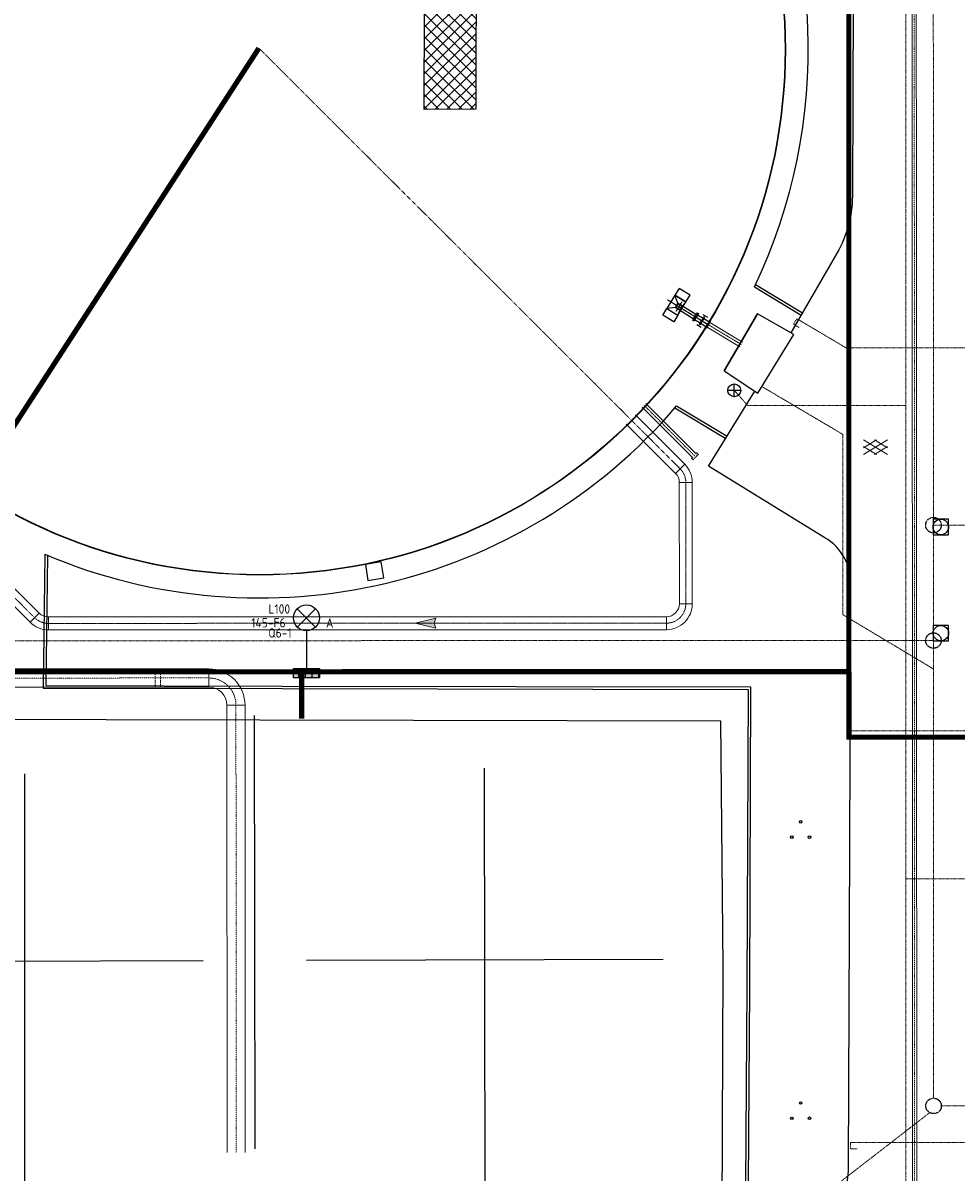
# Model space of a CAD drawing. Header units: metres. Extents: x -270273 to 328371, y -146885 to 591473.
# Tile 74 of 256: x -62245 to -26161, y -8417 to 36043. Entities that reach past the tile are written whole.
import ezdxf
from ezdxf.enums import TextEntityAlignment as Align
from ezdxf.lldxf.tags import DXFTag

# ---------------------------------------------------------------- set-up
doc = ezdxf.new("R2010")
doc.units = ezdxf.units.M
doc.header["$PDMODE"] = 1
for name, pattern in [('DASHED', [19.05, 12.7, -6.35]), ('RI-AWZI_PROCESLEIDING', [18.45, 6, -1.8, 1.75, -1.8, 1.75, -1.8, 1.75, -1.8]), ('RI-AWZI_SLIBLEIDING', [11, 5, -3, 0, -3]), ('RI-AWZI_TERREINRIOLERING', [19.8, 6, -1.8, 2.4, -1.8, 1.8, -1.8, 2.4, -1.8]), ('Tauw_L_Center3', [4.338, 2.66, -0.556, 0.556, -0.566])]:
    doc.linetypes.add(name, pattern=pattern)
doc.layers.get('0').update_dxf_attribs({"color": 151})
for name, color, linetype, lineweight in [('B-CO-BC-BETONVORM-G', 50, 'Continuous', 18), ('B-XX-RI-AWZI_PROCESLEIDING-G', 30, 'RI-AWZI_PROCESLEIDING', 18), ('B-XX-RI-AWZI_SLIBLEIDING-G', 40, 'RI-AWZI_SLIBLEIDING', 18), ('B-XX-RI-AWZI_TERREINRIOLERING-G', 211, 'RI-AWZI_TERREINRIOLERING', 18), ('B-XX-VH-VERHARDING-V', 253, 'Continuous', 18)]:
    doc.layers.add(name, color=color, linetype=linetype, lineweight=lineweight)
for name, color, linetype in [('B-ME-IE-VERLICHTING-G', 253, 'Continuous'), ('B-ME-RI-PUT-G', 253, 'Continuous'), ('B-ME-WA-HYDRANT-G', 253, 'Continuous'), ('B-XX-GR-BOOM-PAAL-G', 27, 'Continuous'), ('B-XX-GR-KRUIDEN-G', 98, 'Continuous'), ('B-XX-OG-BEBOUWING-G', 1, 'Continuous'), ('B-XX-VH-KANTVERHARDING-G', 253, 'Continuous'), ('Iv-status-nieuw', 170, 'Continuous'), ('ME_N_D_EB00----drijflaagafvoergoot~-_-----', 135, 'Continuous'), ('ME_N_D_EB00----sparing~-_-----', 135, 'Continuous'), ('ME_N_N_-B00----drijflaagafvoergoot~C_-----', 135, 'Tauw_L_Center3')]:
    doc.layers.add(name, color=color, linetype=linetype)
doc.layers.add('B-XX-KL-ELEKTRA-G_HDSR', color=190, linetype='HDSR_Elektra', transparency=0.5)
doc.styles.add('BURO-018', font='Isocp.shx', dxfattribs={"height": 360})
doc.styles.get("Standard").update_dxf_attribs({"font": 'iv-font.shx'})
tags = doc.linetypes.add('HDSR_Elektra', pattern='A,25,-2,["E",Standard,S=1.5,R=0,X=0,Y=-0.75],-4', length=31).pattern_tags.tags
tags[6] = DXFTag(74, 10)

# ---------------------------------------------------------------- blocks, each defined once
blk = doc.blocks.new('ASFALT')
at = {"layer": 'B-XX-VH-VERHARDING-V', "color": 251}
for p, q in [((0.042, 0.28), (-0.467, -0.025)), ((-0.467, 0.025), (0.042, -0.28)), ((0.467, -0.025), (-0.042, 0.28)), ((-0.042, -0.28), (0.467, 0.025))]:
    blk.add_line(p, q, dxfattribs=at)
for points in [[(0.467, -0.28), (-0.467, 0.28)], [(-0.467, -0.28), (0.467, 0.28)]]:
    blk.add_lwpolyline(points, dxfattribs=at)
blk = doc.blocks.new('zuhydrt1')
for p, q in [((-0.5, 0), (0.5, 0)), ((0, -0.5), (0, 0.504))]:
    blk.add_line(p, q)
at = {"color": 15}
blk.add_line((0, -0.5), (0, -0.5), dxfattribs=at)
blk.add_line((0, -0.5), (0, -0.5), dxfattribs=at)
blk.add_circle((0, 0), 0.5)
blk = doc.blocks.new('E00525')
at = {"linetype": 'ByBlock'}
h = blk.add_hatch(dxfattribs=at)
h.set_pattern_fill('ANGLE', color=0, scale=0.184386, style=0)
h.set_pattern_definition([(360, (-37.6733, -34.0193), (6e-17, 1.287937), [0.93668, -0.351256]), (90, (-37.6733, -34.0193), (-1.287937, 1e-16), [0.93668, -0.351256])])
edge = h.paths.add_edge_path()
edge.add_line((-2.52, 2.86), (2.52, 2.86))
edge.add_line((2.52, 2.86), (2.52, 1))
edge.add_line((2.52, 1), (-2.52, 1))
edge.add_line((-2.52, 1), (-2.52, 2.86))
h = blk.add_hatch(color=0, dxfattribs=at)
edge = h.paths.add_edge_path()
edge.add_line((-2.52, 2.86), (2.52, 2.86))
edge.add_line((2.52, 2.86), (2.52, 1))
edge.add_line((2.52, 1), (-2.52, 1))
edge.add_line((-2.52, 1), (-2.52, 2.86))
at = {"color": 0, "linetype": 'ByBlock'}
for p, q in [((-1.77, 14.39), (1.77, 10.85)), ((1.77, 14.39), (-1.77, 10.85)), ((0, 10.1), (0, 2.86))]:
    blk.add_line(p, q, dxfattribs=at)
blk.add_lwpolyline([(-2.52, 2.86), (2.52, 2.86), (2.52, 1), (-2.52, 1)], close=True, dxfattribs=at)
blk.add_circle((0, 12.62), 2.5, dxfattribs=at)
at = {"color": 0, "linetype": 'ByBlock', "style": 'BURO-018'}
for tag, p in [('E_GKAST', (0, 20.62)), ('E_GROEP', (0, 17.62)), ('E_SGROEP', (4.5, 17.62)), ('E_ARMCODE', (0, 12.62)), ('E_SLET', (4.5, 11.62))]:
    blk.add_attdef(tag, text='', height=1.8, dxfattribs=at).set_placement(p, align=Align.MIDDLE)
blk = doc.blocks.new('FNZ200')
for p, q in [((-170, 20), (170, 20)), ((-170, 20), (-170, 3)), ((-170, 3), (170, 3)), ((-118.5, 0), (118.5, 0)), ((-111, 40), (-111, 20)), ((111, 40), (111, 20)), ((170, 20), (170, 3))]:
    blk.add_line(p, q)
blk.add_point((0, 0))
blk = doc.blocks.new('FNW200')
for p, q in [((-170, 25.5), (170, 25.5)), ((-170, 5.5), (-170, 25.5)), ((170, 5.5), (-170, 5.5)), ((-130, 0), (130, 0)), ((170, 25.5), (170, 5.5))]:
    blk.add_line(p, q)
blk.add_point((0, 0))
blk = doc.blocks.new('drijflaagafvoergoot top')
blk.add_line((-140, 0), (-140, 0))
at = {"layer": 'ME_N_D_EB00----drijflaagafvoergoot~-_-----'}
for p, q in [((-240, 100), (-500, 300)), ((0, 300), (-40, 100)), ((-40, 100), (575, 100)), ((575, 111), (575, -111)), ((641, 115), (899, 115)), ((899, -170), (899, 170)), ((899, 170), (919, 170)), ((919, 170), (919, -170)), ((919, 115), (1178, 115)), ((-240, -100), (-500, -300)), ((-40, -100), (575, -100)), ((-40, -100), (-2, -300)), ((899, -115), (641, -115)), ((919, -170), (899, -170)), ((1178, -115), (919, -115))]:
    blk.add_line(p, q, dxfattribs=at)
for points in [[(-500, 600), (-500, 300), (0, 300), (0, 600)], [(-500, 300), (-500, -300), (0, -300), (0, 300)], [(-240, 100), (-240, -100), (-40, -100), (-40, 100)], [(-500, -600), (-500, -300), (0, -300), (0, -600)]]:
    blk.add_lwpolyline(points, close=True, dxfattribs=at)
blk.add_circle((-140, 0), 100, dxfattribs=at)
blk.add_point((909, 0), dxfattribs=at)
at = {"layer": 'ME_N_D_EB00----sparing~-_-----'}
for p, q in [((815, 225), (1015, 225)), ((815, -225), (1015, -225))]:
    blk.add_line(p, q, dxfattribs=at)
at = {"layer": 'ME_N_N_-B00----drijflaagafvoergoot~C_-----'}
for p, q in [((-649, 0), (1203, 0)), ((-140, 217), (-140, -217))]:
    blk.add_line(p, q, dxfattribs=at)
at = {"layer": 'ME_N_D_EB00----drijflaagafvoergoot~-_-----'}
for name, p, rotation in [('FNZ200', (615, 0), 90), ('FNW200', (615, 0), 270), ('FNW200', (1203, 0), 90)]:
    blk.add_blockref(name, p, dxfattribs=dict(at, rotation=rotation))
blk = doc.blocks.new('zustrmr')
at = {"color": 0}
blk.add_line((1, 0.24), (0, 0), dxfattribs=at)
for p, q in [((0, 0), (1, -0.24)), ((0.92, 0), (1, 0.24)), ((1, -0.24), (0.92, 0))]:
    blk.add_line(p, q)
for points in [[(0, 0), (1, 0.24), (0.92, 0)], [(0, 0), (1, -0.24), (0.92, 0)]]:
    blk.add_solid(points, dxfattribs=at)

msp = doc.modelspace()

# ---------------------------------------------------------------- hatches: boundary and pattern name
at = {"layer": 'B-XX-GR-BOOM-PAAL-G'}
h = msp.add_hatch(color=256, dxfattribs=at)
edge = h.paths.add_edge_path()
edge.add_arc((-32200.2824, 5160.0454), 50, 19.10580269, 379.10580269)
edge = h.paths.add_edge_path()
edge.add_arc((-32541.1782, 4567.6257), 50, 19.10580269, 379.10580269)
edge = h.paths.add_edge_path()
edge.add_arc((-31857.6798, 4568.6112), 50, 19.10580269, 379.10580269)
h = msp.add_hatch(color=256, dxfattribs=at)
edge = h.paths.add_edge_path()
edge.add_arc((-32201.5242, -5709.8216), 50, 19.10580269, 379.10580269)
edge = h.paths.add_edge_path()
edge.add_arc((-32542.42, -6302.2413), 50, 19.10580269, 379.10580269)
edge = h.paths.add_edge_path()
edge.add_arc((-31858.9216, -6301.2559), 50, 19.10580269, 379.10580269)
at = {"layer": 'B-XX-GR-KRUIDEN-G'}
h = msp.add_hatch(dxfattribs=at)
h.set_pattern_fill('SWAMP', color=256, scale=200, angle=-97.4574917, style=0)
h.set_pattern_definition([(0.0124, (-169787, -20064), (2539.05, 4399.95), [635, -4445]), (90.0124, (-169469.6, -20063.8), (-2540.95, 4398.85), [317.5, -8481.32]), (90.0124, (-169390.2, -20063.7), (-2540.95, 4398.85), [254, -8544.82]), (90.0124, (-169549, -20063.8), (-2540.95, 4398.85), [254, -8544.82]), (60.0124, (-169311, -20063.7), (-2540.94, 4398.855), [203.2, -4876.8]), (120.0124, (-169628.3, -20064), (-5079.99, -1.09), [203.2, -4876.8])])
edge = h.paths.add_edge_path()
edge.add_line((36170.9472, 25155.5698), (38807.233, 18258.8926))
edge.add_line((38807.233, 18258.8926), (38810.3624, 3780.8225))
edge.add_line((38810.3624, 3780.8225), (36139.8786, 3788.9985))
edge.add_line((36139.8786, 3788.9985), (36139.3863, 6066.7589))
edge.add_arc((26136.1817, 6260.7563), 10005.0855, -1.1110278, 90.28114678)
edge.add_line((26087.0876, 16265.7214), (-20270.5154, 16315.9269))
edge.add_arc((-20265.5372, 20912.5736), 4596.6494, -137.93703668, -90.06205154, ccw=False)
edge.add_arc((-19672.5507, 21447.6821), 5395.3822, 181.61706894, 222.06296332, ccw=False)
edge.add_line((-25065.7842, 21295.4275), (-24911.4892, 59256.4976))
edge.add_line((-24911.4892, 59256.4976), (-40389.596, 59238.29))
edge.add_line((-40389.596, 59238.29), (-40389.5679, 59108.2956))
edge.add_line((-40389.5679, 59108.2956), (-53833.1309, 59217.9284))
edge.add_line((-53833.1309, 59217.9284), (-53832.4793, 56202.9452))
edge.add_arc((-53104.9668, 35015.0124), 21200.4192, 91.96654498, 195.54166744)
edge.add_line((-73530.2108, 29334.5913), (-85297.5491, 29359.6605))
edge.add_arc((-105694.9499, 35027.191), 21170.1409, -15.52824644, -5.12163447)
edge.add_line((-84609.3324, 33137.3243), (-84426.1974, 33181.7473))
edge.add_line((-84426.1974, 33181.7473), (-84404.1656, 36660.553))
edge.add_line((-84404.1656, 36660.553), (-84592.4424, 36718.0603))
edge.add_arc((-105694.9499, 35027.191), 21170.1409, 4.58112078, 40.16416305)
edge.add_line((-89516.7368, 48681.5049), (-88685.4405, 49629.8222))
edge.add_line((-88685.4405, 49629.8222), (-91129.8677, 52030.1329))
edge.add_line((-91129.8677, 52030.1329), (-91980.7846, 51154.6997))
edge.add_arc((-105694.9499, 35027.191), 21170.1409, 49.62353804, 84.87836553)
edge.add_line((-103805.0832, 56112.8086), (-103849.5062, 56295.9436))
edge.add_line((-103849.5062, 56295.9436), (-107328.3119, 56317.9754))
edge.add_line((-107328.3119, 56317.9754), (-107385.8192, 56129.6986))
edge.add_arc((-105694.9499, 35027.191), 21170.1409, 94.58112078, 174.69316232)
edge.add_line((-126774.3486, 36985.205), (-126963.3386, 36930.087))
edge.add_line((-126963.3386, 36930.087), (-126970.8713, 35740.6849))
edge.add_line((-126970.8713, 35740.6849), (-131112.6749, 35739.7897))
edge.add_arc((-151816.1218, 40044.3672), 21146.2078, -11.74536935, -5.34483933)
edge.add_line((-130761.8556, 38074.6021), (-130187.6684, 38211.1817))
edge.add_line((-130187.6684, 38211.1817), (-130188.4691, 41915.9259))
edge.add_line((-130188.4691, 41915.9259), (-130763.9199, 42036.074))
edge.add_arc((-151816.1218, 40044.3672), 21146.2078, 5.40455287, 40.29433512)
edge.add_line((-135687.2267, 53719.9237), (-133699.597, 55737.1494))
edge.add_line((-133699.597, 55737.1494), (-136154.7736, 58237.6582))
edge.add_line((-136154.7736, 58237.6582), (-138168.0435, 56196.5206))
edge.add_arc((-151816.1218, 40044.3672), 21146.2078, 49.80320678, 84.65516068)
edge.add_line((-149846.3567, 61098.6335), (-149982.9363, 61672.8207))
edge.add_line((-149982.9363, 61672.8207), (-153687.6805, 61672.0199))
edge.add_line((-153687.6805, 61672.0199), (-153807.8287, 61096.5692))
edge.add_arc((-151816.1218, 40044.3672), 21146.2078, 95.40455287, 174.61534846)
edge.add_line((-172869.0143, 42028.7616), (-173444.5807, 41908.3806))
edge.add_line((-173444.5807, 41908.3806), (-173443.9373, 38203.6693))
edge.add_line((-173443.9373, 38203.6693), (-172869.7027, 38067.2891))
edge.add_arc((-151816.1218, 40044.3672), 21146.2078, 185.36474065, 210.81018619)
edge.add_line((-169977.941, 29213.3734), (-173156.5236, 26938.5709))
edge.add_line((-173156.5236, 26938.5709), (-173318.7736, 27158.867))
edge.add_line((-173318.7736, 27158.867), (-183515.6316, 27203.9778))
edge.add_line((-183515.6316, 27203.9778), (-178966.2174, 61586.057))
edge.add_line((-178966.2174, 61586.057), (-138029.0908, 62293.7894))
edge.add_line((-138029.0908, 62293.7894), (-125211.8682, 62315.4174))
edge.add_line((-125211.8682, 62315.4174), (-121440.4628, 62134.3933))
edge.add_line((-121440.4628, 62134.3933), (-88409.978, 62583.5296))
edge.add_line((-88409.978, 62583.5296), (-55380.4993, 63106.6553))
edge.add_line((-55380.4993, 63106.6553), (-30572.423, 61968.1704))
edge.add_line((-30572.423, 61968.1704), (7219.6754, 59357.025))
edge.add_line((7219.6754, 59357.025), (36199.6742, 57355.6308))
edge.add_line((36199.6742, 57355.6308), (36170.9472, 25155.5698))
h.paths.add_polyline_path([(-84127.6167, 58622.8341), (-82224.8295, 60436.2087), (-80386.3966, 58628.3095), (-80382.3411, 56824.5214), (-82305.7412, 56831.2172)], flags=16)
at = {"layer": 'Iv-status-nieuw', "true_color": 0x636466}
h = msp.add_hatch(dxfattribs=at)
h.set_pattern_fill('ANSI37', color=251, scale=100)
edge = h.paths.add_edge_path()
edge.add_line((-44744.9231, 32708.7993), (-46751.374, 32704.8496))
edge.add_line((-46751.374, 32704.8496), (-46739.6626, 36709.6583))
edge.add_line((-46739.6626, 36709.6583), (-51832.6166, 36711.4153))
edge.add_arc((-47491.9218, 34069.0982), 5081.6799, 93.1993334, 148.66981505, ccw=False)
edge.add_line((-47775.5297, 39142.858), (-44734.4032, 39140.1338))
edge.add_line((-44734.4032, 39140.1338), (-44744.9231, 32708.7993))

# ---------------------------------------------------------------- linework, layer by layer
at = {"layer": 'B-CO-BC-BETONVORM-G', "linetype": 'Continuous'}
for p, q in [((-37034.8378, 18632.4501), (-36681.3945, 18986.1135)), ((-36888.2812, 18278.9263), (-36388.2813, 18279.0658)), ((-36886.9726, 13588.9186), (-36386.9726, 13589.0581)), ((-61618.7898, 13228.4641), (-61972.2445, 12874.8121)), ((-61265.1956, 13082.1162), (-61265.056, 12582.1162)), ((-37386.833, 13088.7791), (-37386.6935, 12588.7791))]:
    msp.add_line(p, q, dxfattribs=at)
at = {"layer": 'B-CO-BC-BETONVORM-G'}
for points in [[(-76945.7116, 27315.2356), (-76127.9638, 27315.4451, -0.1989123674), (-75420.7753, 27022.7492), (-61618.7898, 13228.4641, 0.1989123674), (-61265.1956, 13082.1162), (-37386.833, 13088.7791, 0.4142135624), (-36886.9726, 13588.9186), (-36888.2812, 18278.9263, 0.1989206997), (-37034.8378, 18632.4501), (-38940.6249, 20537.0518)], [(-76945.6035, 26815.217), (-76127.8242, 26815.4452, -0.1989123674), (-75774.23, 26669.0972), (-61972.2445, 12874.8121, 0.1989123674), (-61265.056, 12582.1162), (-37386.6935, 12588.7791, 0.4142135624), (-36386.9726, 13589.0581), (-36388.2813, 18279.0658, 0.1989206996), (-36681.3945, 18986.1135), (-38587.1816, 20890.7152)]]:
    msp.add_lwpolyline(points, format="xyb", dxfattribs=at)
at = {"layer": 'B-ME-RI-PUT-G'}
for points in [[(-27085.8012, 16260.5631), (-26485.8012, 16260.6928), (-26485.9309, 16860.6928), (-27085.9309, 16860.5631)], [(-27083.8338, 12153.5685), (-26483.8338, 12153.6982), (-26483.9635, 12753.6981), (-27083.9635, 12753.5684)]]:
    msp.add_lwpolyline(points, close=True, dxfattribs=at)
msp.add_lwpolyline([(-48303.7212, 14595.1767), (-48403.0257, 15207.1731), (-49015.975, 15107.7131), (-48916.6706, 14495.7177), (-48303.7212, 14595.1767)], dxfattribs=at)
for centre in [(-26785.866, 16560.628), (-26783.8987, 12453.6333)]:
    msp.add_circle(centre, 300, dxfattribs=at)
at = {"layer": 'B-XX-GR-BOOM-PAAL-G'}
for centre in [(-32200.2824, 5160.0454), (-32541.1782, 4567.6257), (-31857.6798, 4568.6112), (-32201.5242, -5709.8216), (-32542.42, -6302.2413), (-31858.9216, -6301.2559)]:
    msp.add_circle(centre, 50, dxfattribs=at)
at = {"layer": 'B-XX-KL-ELEKTRA-G_HDSR', "linetype": 'DASHED', "const_width": 200}
for points in [[(-30345.9717, 55233.7577), (-30345.9717, 55233.7577), (-30335.838, 8433.7588), (-24820.033, 8434.9535)], [(-53130.8185, 35071.9006), (-64175.899, 18024.0689), (-64174.3717, 10958.6901)], [(-30336.3863, 10966.0168), (-76427.1644, 10956.0372), (-76431.0469, 28918.2213), (-77340.2746, 28918.0245)], [(-51481.6937, 9154.1108), (-51482.085, 10961.4383)]]:
    msp.add_lwpolyline(points, dxfattribs=at)
at = {"layer": 'B-XX-OG-BEBOUWING-G'}
for p, q in [((-35160.2056, 22589.5344), (-33867.2331, 24793.36)), ((-32468.1191, 23994.0556), (-33867.2331, 24793.36)), ((-33856.0795, 21735.0433), (-32468.1191, 23994.0556)), ((-35160.2056, 22589.5344), (-33856.0795, 21735.0433)), ((-53275.4174, -7478.3504), (-53307.5322, 9266.2364)), ((-44385.2056, -9718.8552), (-44417.5046, 7238.6786)), ((-62172.3593, -9726.731), (-62174.296, 7018.6479)), ((-69066.0484, -239.3507), (-55284.4662, -196.3031)), ((-51294.3161, -188.6503), (-37512.7339, -145.6028))]:
    msp.add_line(p, q, dxfattribs=at)
for points in [[(-33867.2331, 24793.36), (-35160.2056, 22589.5344), (-33856.0795, 21735.0433), (-32468.1469, 23994.0104), (-33867.2331, 24793.36)], [(-70927.3362, -4620.3856), (-71743.6404, -4623.463), (-71756.8918, -8446.0769), (-70937.8363, -8460.5047), (-70951.0385, -9901.984), (-39171.0817, -9947.1051), (-39159.1181, -10942.0739), (-35770.7117, -10990.2648), (-35777.2347, -9976.8461), (-35238.6928, -9976.886), (-35190.2623, -438.3475), (-35287.9063, 9047.563), (-70921.8532, 9128.1962), (-70927.3362, -4620.3856)]]:
    msp.add_lwpolyline(points, dxfattribs=at)
for radius in [20313.1084, 20300.6013]:
    msp.add_circle((-53104.7678, 35014.9763), radius, dxfattribs=at)
at = {"layer": 'B-XX-RI-AWZI_PROCESLEIDING-G'}
for points in [[(-64168.78, 18035.0362), (-53130.8205, 35071.8625)], [(-38762.815, 20712.796), (-53130.8205, 35071.8625)]]:
    msp.add_lwpolyline(points, dxfattribs=at)
msp.add_lwpolyline([(-76945.6576, 27065.217), (-76127.894, 27065.4451, -0.1989123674), (-75597.5026, 26845.9232), (-61795.5172, 13051.6381, 0.1989123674), (-61265.1258, 12832.1162), (-37386.7633, 12838.7791, 0.4142135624), (-36636.9726, 13588.9884), (-36638.2812, 18278.996, 0.1989206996), (-36858.1161, 18809.2818), (-38762.815, 20712.796)], format="xyb", dxfattribs=at)
at = {"layer": 'B-XX-RI-AWZI_SLIBLEIDING-G'}
for p, q in [((-57137.2066, 10370.6633), (-57137.3579, 11070.6633)), ((-56932.3618, 10370.7205), (-56932.5131, 11070.7205))]:
    msp.add_line(p, q, dxfattribs=at)
at = {"layer": 'B-XX-RI-AWZI_SLIBLEIDING-G', "linetype": 'Continuous'}
for p, q in [((-55067.4632, 10371.2409), (-55067.6585, 11071.2408)), ((-54367.2679, 9671.4362), (-53667.2679, 9671.6315))]:
    msp.add_line(p, q, dxfattribs=at)
for points in [[(-77819.6193, -19361.6624), (-77825.1795, -14967.3068, -0.4142135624), (-77345.7872, -14486.6998), (-28354.8104, -14424.7112, 0.413934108), (-27715.6202, -13784.5126), (-27735.0759, 48754.533, 0.1989123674), (-27922.6683, 49207.023), (-38241.0452, 59518.9819, 0.1983621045), (-38692.2967, 59706.2917), (-59293.7615, 59743.5063, 0.1233219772), (-59595.5553, 59668.5003), (-84537.0282, 46396.9263)], [(-77979.6192, -19361.8648), (-77985.1794, -14967.5093, -0.4142135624), (-77345.9897, -14326.7), (-28355.0128, -14264.7113, 0.413934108), (-27875.6202, -13784.5623), (-27895.0759, 48754.4832, 0.1989123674), (-28035.7702, 49093.8507), (-38354.1471, 59405.8096, 0.1983621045), (-38692.5857, 59546.292), (-59294.0505, 59583.5066, 0.1233219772), (-59520.3958, 59527.2521), (-84461.8688, 46255.678)], [(-53667.1251, 9159.7741), (-53667.2679, 9671.6315, 0.4142135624), (-55067.6585, 11071.2408), (-63486.3675, 11068.8917, -0.1989123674), (-63981.3995, 11273.7788), (-72093.6666, 19381.52, 0.1989123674), (-73083.7305, 19791.2943), (-75543.5648, 19790.6079), (-76944.0851, 19790.2171)], [(-54367.1251, 9159.5788), (-54367.2679, 9671.4362, 0.4142135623), (-55067.4632, 10371.2409), (-63486.1722, 10368.8917, -0.1989123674), (-64476.2361, 10778.666), (-72588.5032, 18886.4072, 0.1989123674), (-73083.5352, 19091.2943), (-75543.3694, 19090.6079), (-76943.9338, 19090.2171)]]:
    msp.add_lwpolyline(points, format="xyb", dxfattribs=at)
at = {"layer": 'B-XX-RI-AWZI_SLIBLEIDING-G'}
for points in [[(-77899.6192, -19361.7636), (-77905.1795, -14967.408, -0.4142135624), (-77345.8885, -14406.6999), (-28354.9116, -14344.7112, 0.413934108), (-27795.6202, -13784.5375), (-27815.0759, 48754.5081, 0.1989123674), (-27979.2192, 49150.4368), (-38297.5962, 59462.3957, 0.1983621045), (-38692.4412, 59626.2918), (-59293.906, 59663.5065, 0.1233219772), (-59557.9756, 59597.8762), (-84499.4485, 46326.3021)], [(-54017.1251, 9159.6765), (-54017.2679, 9671.5339, 0.4142135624), (-55067.5609, 10721.2408), (-63486.2699, 10718.8917, -0.1989123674), (-64228.8178, 11026.2224), (-72341.0849, 19133.9636, 0.1989123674), (-73083.6328, 19441.2943), (-75543.4671, 19440.6079), (-76944.0095, 19440.2171)]]:
    msp.add_lwpolyline(points, format="xyb", dxfattribs=at)
at = {"layer": 'B-XX-RI-AWZI_SLIBLEIDING-G', "linetype": 'Continuous'}
for points in [[(-54367.1254, 9160.4501), (-54361.0308, -7628.6412)], [(-53667.1248, 9158.9028), (-53661.0309, -7628.3871)]]:
    msp.add_lwpolyline(points, dxfattribs=at)
at = {"layer": 'B-XX-RI-AWZI_SLIBLEIDING-G'}
msp.add_lwpolyline([(-54017.1251, 9159.6765), (-54011.0308, -7628.5141)], dxfattribs=at)
at = {"layer": 'B-XX-RI-AWZI_TERREINRIOLERING-G'}
for p, q in [((-36431.0495, 19230.7409), (-36360.3168, 19160.0522)), ((-36360.3168, 19160.0522), (-36148.2508, 19372.2502)), ((-36218.9835, 19442.9389), (-36148.2508, 19372.2502))]:
    msp.add_line(p, q, dxfattribs=at)
for points in [[(-41076.8536, 59672.6445), (-38113.8603, 58812.2288), (-28309.028, 49013.4951, -0.1989370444), (-28144.8846, 48617.5132), (-28131.6288, -12710.8143)], [(-38251.727, 21262.352), (-36289.6502, 19301.4956, -0.1989123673)]]:
    msp.add_lwpolyline(points, format="xyb", dxfattribs=at)
for points in [[(-27070.7144, 16630.0196), (-27076.5183, 43481.525)], [(-32259.5599, 24266.9659), (-32474.7608, 24394.2003), (-32347.5263, 24609.4012)], [(-32347.5263, 24609.4012), (-30438.1059, 23480.4836)], [(-35761.5433, 24374.5682), (-34493.2055, 23612.2808)], [(-30438.1059, 23480.4836), (-27072.0631, 23481.5255)], [(-25230.1662, 23231.624), (-24980.1662, 23231.6781), (-24980.2202, 23481.6781), (-27072.0631, 23481.5255)], [(-34765.9631, 21840.6093), (-34244.7072, 21250.4522), (-28138.9696, 21251.7719)], [(-33711.9041, 21995.2153), (-30571.4728, 20138.4801), (-30569.9661, 13167.624)], [(23648.7919, 16640.9827), (-27070.7144, 16630.0196)], [(-27065.9263, -5522.4226), (-27070.7144, 16630.0196)], [(-30569.9661, 13167.624), (-27069.5123, 11068.3805)], [(-27069.75, 12168.3805), (-78127.4353, 12157.3446)], [(-30026.9671, 8430.5869), (-30276.9671, 8430.5328), (-30277.0212, 8680.5328), (-27068.8642, 8681.5258)], [(-25226.9672, 8431.6244), (-24976.9672, 8431.6784), (-24977.0213, 8681.6784), (-27068.8642, 8681.5258)], [(-24168.1701, 2952.9255), (-28135.0142, 2952.0681)], [(-27214.2919, -6083.13), (-32966.1387, -10539.5231)], [(-25093.0972, -5821.9962), (-26765.8614, -5822.3577)], [(-30023.5272, -7484.3433), (-30273.5272, -7484.3973), (-30273.5812, -7234.3973), (-27065.4242, -7233.4043)], [(-25223.5273, -7483.3058), (-24973.5273, -7483.2517), (-24973.5813, -7233.2518), (-27065.4242, -7233.4043)]]:
    msp.add_lwpolyline(points, dxfattribs=at)
at = {"layer": 'B-XX-RI-AWZI_TERREINRIOLERING-G', "linetype": 'Continuous'}
for points in [[(-35710.0299, 24460.2792), (-34441.6921, 23697.9917)], [(-35813.0567, 24288.8572), (-34544.7189, 23526.5698)]]:
    msp.add_lwpolyline(points, dxfattribs=at)
for points in [[(-38322.4157, 21191.6194), (-36360.3388, 19230.7629, -0.1989123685)], [(-38181.0384, 21333.0847), (-36218.9615, 19372.2282, -0.1989123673)]]:
    msp.add_lwpolyline(points, format="xyb", dxfattribs=at)
at = {"layer": 'B-XX-RI-AWZI_TERREINRIOLERING-G', "lineweight": -3}
for centre in [(-27070.7144, 16630.0196), (-27069.75, 12168.3805), (-27065.8614, -5822.4226)]:
    msp.add_circle(centre, 300, dxfattribs=at)
at = {"layer": 'B-XX-VH-KANTVERHARDING-G'}
for points in [[(-40540.3106, 56171.9436), (-40501.1226, 55675.5961, -0.4144773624), (-30140.2388, 45815.448), (-30172.5608, 36846.781), (-30203.5883, 29490.5851, -0.1271324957), (-30726.2674, 27269.6379), (-32581.023, 24058.5006)], [(-75870.3504, 14908.4811), (-75824.2732, -7991.3225, 0.4075486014), (-70826.8266, -12736.0779), (-52908.5959, -12715.5219), (-35372.2445, -12753.8999, 0.4324109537), (-30348.1883, -8103.6406), (-30311.8473, 980.4814), (-30260.1179, 14319.5973, 0.2770772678), (-31266.7532, 16144.6867), (-35760.1583, 18915.3241), (-33964.776, 21806.2636)]]:
    msp.add_lwpolyline(points, format="xyb", dxfattribs=at)
for points in [[(-33989.3847, 25846.1364), (-32179.8276, 24753.09)], [(-33946.1409, 25936.8428), (-32129.8017, 24839.6998)], [(-37058.1703, 21159.5729), (-35097.2009, 19982.8235)], [(-36992.0517, 21236.5194), (-35044.4372, 20067.7842)], [(-61397.779, 15503.6601), (-61460.5307, 10332.3913), (-52233.5694, 10308.6174), (-34234.0067, 10280.2031), (-34278.9873, -1240.4067), (-34353.8389, -12713.957)], [(-61298.2812, 15461.6688), (-61359.3131, 10432.1308), (-52233.3118, 10408.6171), (-34133.6162, 10380.0448), (-34178.9886, -1240.9281), (-34253.7323, -12697.938)]]:
    msp.add_lwpolyline(points, dxfattribs=at)
for start, end in [(91.97806892, 195.82230327), (334.37493945, 85.83653843), (246.97276253, 319.46527396)]:
    msp.add_arc((-53104.7678, 35014.9763), 21200.6013, start, end, dxfattribs=at)
at = {"layer": 'Iv-status-nieuw'}
msp.add_lwpolyline([(-44744.9231, 32708.7993), (-46751.374, 32704.8496), (-46739.6626, 36709.6583), (-51832.6166, 36711.4153, -0.2468753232), (-47775.5297, 39142.858), (-44734.4032, 39140.1338)], format="xyb", close=True, dxfattribs=at)

# ---------------------------------------------------------------- block references
at = {"layer": 'B-ME-IE-VERLICHTING-G'}
ref = msp.add_blockref('E00525', (-51294.6927, 10521.4672), dxfattribs=dict(at, xscale=199.9999999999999, yscale=199.9999999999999, zscale=199.9999999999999, rotation=0.01240638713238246))
ref.add_attrib('E_SGROEP', 'Q6-1', dxfattribs={"layer": '0', "color": 1, "linetype": 'ByBlock', "height": 360, "rotation": 0.01240505, "style": 'BURO-018'}).set_placement((-52317.7002, 12461.4062), align=Align.MIDDLE)
ref.add_attrib('E_GKAST', 'L100', dxfattribs={"layer": '0', "color": 1, "linetype": 'ByBlock', "height": 360, "rotation": 0.01240505, "style": 'BURO-018'}).set_placement((-52344.8265, 13387.611), align=Align.MIDDLE)
ref.add_attrib('E_GROEP', '145-F6', dxfattribs={"layer": '0', "color": 1, "linetype": 'ByBlock', "height": 360, "rotation": 0.01240505, "style": 'BURO-018'}).set_placement((-52762.4531, 12856.1506), align=Align.MIDDLE)
ref.add_attrib('E_SLET', 'A', dxfattribs={"layer": '0', "color": 1, "linetype": 'ByBlock', "height": 360, "rotation": 0.01240505, "style": 'BURO-018'}).set_placement((-50395.1959, 12845.3195), align=Align.MIDDLE)
at = {"layer": 'B-ME-WA-HYDRANT-G', "xscale": 500.0000000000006, "yscale": 500.0000000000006, "zscale": 500.0000000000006, "rotation": 90.01238423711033}
msp.add_blockref('zuhydrt1', (-34765.9631, 21840.6093), dxfattribs=at)
at = {"layer": 'B-XX-RI-AWZI_PROCESLEIDING-G', "xscale": 799.9999999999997, "yscale": 799.9999999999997, "zscale": 799.9999999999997, "rotation": 0.01598759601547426}
msp.add_blockref('zustrmr', (-47091.8374, 12836.071), dxfattribs=at)
at = {"layer": 'B-XX-RI-AWZI_TERREINRIOLERING-G', "rotation": 328.4802068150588}
msp.add_blockref('drijflaagafvoergoot top', (-36787.3787, 25003.6885), dxfattribs=at)
at = {"layer": 'B-XX-VH-VERHARDING-V', "xscale": 1000, "yscale": 1000, "zscale": 1000, "rotation": 0.01238424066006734}
msp.add_blockref('ASFALT', (-29311.1324, 19644.1104), dxfattribs=at)

doc.saveas('drawing.dxf')
